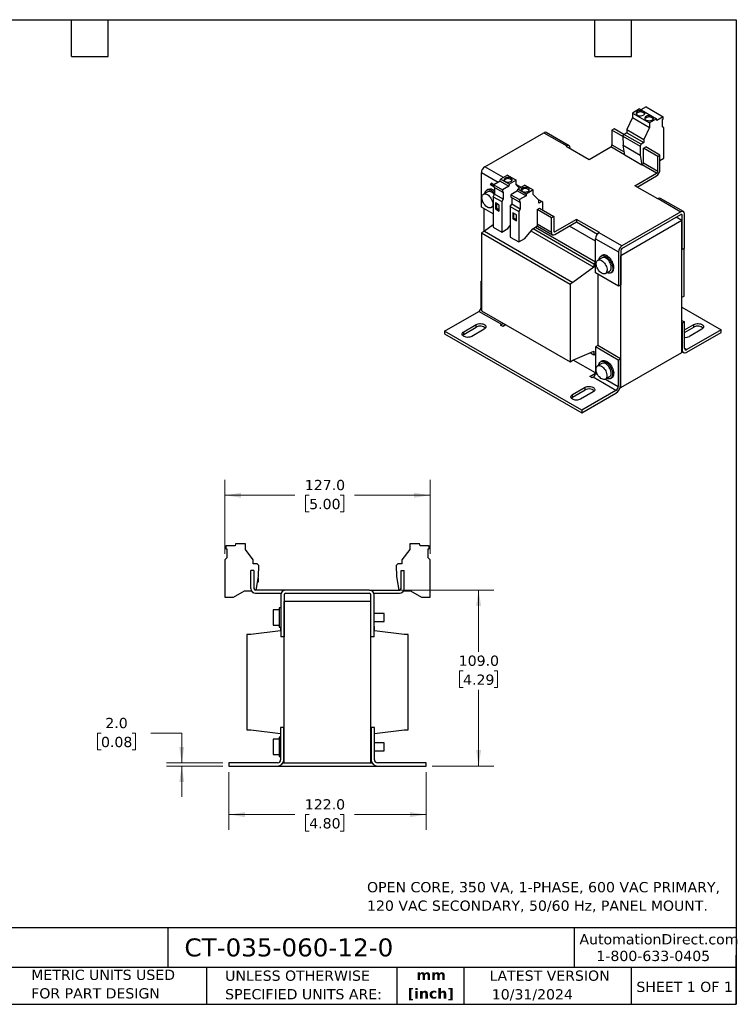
# Model space of a CAD drawing. Header units: millimetres. Extents: x 19 to 819, y 19 to 629.
# Tile 2 of 2: x 376 to 819, y 19 to 629. Entities that reach past the tile are written whole.
import ezdxf

# ---------------------------------------------------------------- set-up
doc = ezdxf.new("R2010")
doc.units = ezdxf.units.MM
doc.header["$LTSCALE"] = 3
doc.linetypes.add('SLD-Solid', pattern=[0])
doc.layers.add('TEXT', color=140, linetype='SLD-Solid', lineweight=25)
doc.styles.add('SLDTEXTSTYLE0', font='VERDANA.TTF')
doc.styles.add('SLDTEXTSTYLE1', font='VERDANAB.TTF')
doc.dimstyles.new('SLDDIMSTYLE0', dxfattribs={"dimtxt": 6.474023, "dimasz": 9.906, "dimexe": 0, "dimexo": 0.0625, "dimgap": 1.618506, "dimtad": 0, "dimtih": 1, "dimtoh": 1, "dimrnd": 1e-09, "dimzin": 4, "dimdsep": 46, "dimtxsty": 'SLDTEXTSTYLE0', "dimsah": 1, "dimcen": 0.09, "dimadec": 0, "dimazin": 1, "dimtfac": 1, "dimtofl": 0, "dimtmove": 0, "dimatfit": 3, "dimfxl": 0, "dimfrac": 2, "dimtolj": 1, "dimtzin": 12, "dimarcsym": 0})
doc.dimstyles.new('SLDDIMSTYLE2', dxfattribs={"dimtxt": 6.474023, "dimasz": 9.906, "dimexe": 0, "dimexo": 0.0625, "dimgap": 1.618506, "dimtad": 0, "dimtih": 1, "dimtoh": 1, "dimrnd": 1e-09, "dimzin": 4, "dimdsep": 46, "dimtxsty": 'SLDTEXTSTYLE0', "dimsah": 1, "dimcen": 0.09, "dimadec": 0, "dimazin": 1, "dimtfac": 1, "dimtmove": 0, "dimatfit": 0, "dimfxl": 0, "dimfrac": 2, "dimtolj": 1, "dimtzin": 12, "dimarcsym": 0})

# ---------------------------------------------------------------- blocks, each defined once
blk = doc.blocks.new('_D_2')
at = {"color": 7, "linetype": 'SLD-Solid', "lineweight": 0}
for p, q in [((505.18, 162.7), (505.18, 126.98)), ((627.18, 162.7), (627.18, 126.98)), ((505.18, 136.51), (546.05, 136.51)), ((554.83, 136.51), (552.65, 136.51)), ((552.65, 136.51), (552.65, 126.22)), ((574.07, 136.51), (576.24, 136.51)), ((576.24, 136.51), (576.24, 126.22)), ((627.18, 136.51), (582.84, 136.51)), ((552.65, 126.22), (554.83, 126.22)), ((576.24, 126.22), (574.07, 126.22))]:
    blk.add_line(p, q, dxfattribs=at)
at = {"color": 7, "linetype": 'SLD-Solid', "lineweight": 18}
for points in [[(505.18, 136.51), (515.08, 134.98), (515.08, 138.03)], [(627.18, 136.51), (617.27, 138.03), (617.27, 134.98)]]:
    blk.add_solid(points, dxfattribs=at)
at = {"color": 7, "linetype": 'SLD-Solid', "lineweight": 18, "char_height": 6.35, "attachment_point": 1, "style": 'SLDTEXTSTYLE0'}
for s, insert in [('122.0', (552.13, 146.02)), ('4.80', (554.83, 134.28))]:
    blk.add_mtext(s, dxfattribs=dict(at, insert=insert))
blk = doc.blocks.new('_D_3')
at = {"color": 7, "linetype": 'SLD-Solid', "lineweight": 0}
for p, q in [((426, 186.86), (423.83, 186.86)), ((423.83, 186.86), (423.83, 176.57)), ((445.24, 186.86), (447.41, 186.86)), ((447.41, 186.86), (447.41, 176.57)), ((456.91, 186.86), (475.96, 186.86)), ((475.96, 186.86), (475.96, 168.51)), ((423.83, 176.57), (426, 176.57)), ((447.41, 176.57), (445.24, 176.57)), ((501.37, 168.51), (466.44, 168.51)), ((501.37, 166.51), (466.44, 166.51)), ((475.96, 166.51), (475.96, 147.46))]:
    blk.add_line(p, q, dxfattribs=at)
at = {"color": 7, "linetype": 'SLD-Solid', "lineweight": 18}
for points in [[(475.96, 168.51), (477.49, 178.41), (474.44, 178.41)], [(475.96, 166.51), (474.44, 156.6), (477.49, 156.6)]]:
    blk.add_solid(points, dxfattribs=at)
at = {"color": 7, "linetype": 'SLD-Solid', "lineweight": 18, "char_height": 6.35, "attachment_point": 1, "style": 'SLDTEXTSTYLE0'}
for s, insert in [('2.0', (428.69, 196.38)), ('0.08', (426, 184.64))]:
    blk.add_mtext(s, dxfattribs=dict(at, insert=insert))
blk = doc.blocks.new('_D_4')
at = {"color": 7, "linetype": 'SLD-Solid', "lineweight": 0}
for p, q in [((595.84, 275.51), (669.2, 275.51)), ((659.68, 275.51), (659.68, 237.19)), ((650.06, 225.45), (647.89, 225.45)), ((647.89, 225.45), (647.89, 215.16)), ((669.3, 225.45), (671.47, 225.45)), ((671.47, 225.45), (671.47, 215.16)), ((647.89, 215.16), (650.06, 215.16)), ((659.68, 166.51), (659.68, 213.72)), ((671.47, 215.16), (669.3, 215.16)), ((630.99, 166.51), (669.2, 166.51))]:
    blk.add_line(p, q, dxfattribs=at)
at = {"color": 7, "linetype": 'SLD-Solid', "lineweight": 18}
for points in [[(659.68, 275.51), (658.15, 265.6), (661.2, 265.6)], [(659.68, 166.51), (661.2, 176.41), (658.15, 176.41)]]:
    blk.add_solid(points, dxfattribs=at)
at = {"color": 7, "linetype": 'SLD-Solid', "lineweight": 18, "char_height": 6.35, "attachment_point": 1, "style": 'SLDTEXTSTYLE0'}
for s, insert in [('109.0', (647.37, 234.97)), ('4.29', (650.06, 223.23))]:
    blk.add_mtext(s, dxfattribs=dict(at, insert=insert))
blk = doc.blocks.new('_D_5')
at = {"color": 7, "linetype": 'SLD-Solid', "lineweight": 0}
for p, q in [((502.68, 298), (502.68, 343.73)), ((629.68, 298), (629.68, 343.73)), ((502.68, 334.21), (546.05, 334.21)), ((554.83, 334.21), (552.65, 334.21)), ((552.65, 334.21), (552.65, 323.92)), ((574.07, 334.21), (576.24, 334.21)), ((576.24, 334.21), (576.24, 323.92)), ((629.68, 334.21), (582.84, 334.21)), ((552.65, 323.92), (554.83, 323.92)), ((576.24, 323.92), (574.07, 323.92))]:
    blk.add_line(p, q, dxfattribs=at)
at = {"color": 7, "linetype": 'SLD-Solid', "lineweight": 18}
for points in [[(502.68, 334.21), (512.58, 332.68), (512.58, 335.73)], [(629.68, 334.21), (619.77, 335.73), (619.77, 332.68)]]:
    blk.add_solid(points, dxfattribs=at)
at = {"color": 7, "linetype": 'SLD-Solid', "lineweight": 18, "char_height": 6.35, "attachment_point": 1, "style": 'SLDTEXTSTYLE0'}
for s, insert in [('127.0', (552.13, 343.72)), ('5.00', (554.83, 331.98))]:
    blk.add_mtext(s, dxfattribs=dict(at, insert=insert))

msp = doc.modelspace()

# ---------------------------------------------------------------- linework, layer by layer
for p, q in [((759.211, 573.391), (754.848, 570.872)), ((759.211, 573.391), (769.818, 567.268)), ((763.366, 574.728), (760.131, 572.86)), ((763.366, 574.728), (773.972, 568.605)), ((754.848, 568.014), (751.418, 560.683)), ((754.848, 570.872), (765.454, 564.749)), ((754.848, 570.872), (754.848, 568.014)), ((754.848, 568.014), (765.454, 561.891)), ((769.818, 567.268), (765.454, 564.749)), ((769.98, 566.3), (769.818, 567.268)), ((773.972, 568.605), (769.98, 566.3)), ((773.551, 566.848), (773.972, 567.091)), ((773.972, 567.091), (773.972, 568.605)), ((743.64, 561.134), (742.226, 560.318)), ((749.65, 557.665), (743.64, 561.134)), ((765.454, 561.891), (762.025, 554.56)), ((765.454, 564.749), (765.454, 561.891)), ((773.551, 562.226), (773.551, 566.848)), ((774.399, 561.736), (773.551, 562.226)), ((774.399, 542.874), (774.399, 561.736)), ((663.49, 537.559), (700.047, 558.663)), ((700.047, 558.663), (714.189, 550.499)), ((715.689, 550.648), (701.547, 558.812)), ((748.956, 556.433), (742.226, 560.318)), ((742.226, 560.318), (742.226, 551.173)), ((748.956, 556.461), (749.651, 557.665)), ((748.956, 556.461), (759.562, 550.338)), ((748.956, 556.461), (749.041, 550.891)), ((751.418, 558.686), (749.651, 557.665)), ((760.257, 551.542), (749.651, 557.665)), ((751.418, 560.683), (762.025, 554.56)), ((751.418, 560.683), (751.418, 558.686)), ((751.418, 558.686), (762.025, 552.563)), ((714.189, 550.499), (713.942, 550.356)), ((713.942, 550.356), (728.084, 542.192)), ((716.311, 548.989), (716.311, 549.274)), ((728.084, 542.192), (741.519, 549.948)), ((750.02, 545.04), (741.519, 549.948)), ((742.226, 551.173), (749.718, 546.848)), ((749.041, 550.891), (759.647, 544.768)), ((750.08, 544.685), (749.041, 550.891)), ((760.257, 551.542), (759.562, 550.338)), ((759.562, 550.338), (759.647, 544.768)), ((762.025, 552.563), (760.257, 551.542)), ((761.671, 549.092), (763.086, 549.909)), ((761.671, 539.947), (761.671, 549.092)), ((770.51, 543.99), (761.671, 549.092)), ((762.025, 554.56), (762.025, 552.563)), ((771.925, 544.806), (763.086, 549.909)), ((760.686, 538.562), (750.08, 544.685)), ((759.647, 544.768), (760.686, 538.562)), ((770.51, 543.99), (771.925, 544.806)), ((770.51, 534.845), (770.51, 543.99)), ((771.925, 535.661), (771.925, 544.806)), ((771.925, 541.446), (774.399, 542.874)), ((675.012, 530.907), (663.49, 537.559)), ((760.686, 538.562), (760.964, 538.722)), ((769.803, 533.62), (760.964, 538.722)), ((761.671, 539.947), (770.51, 534.845)), ((661.368, 512.655), (661.368, 533.885)), ((671.689, 527.927), (661.368, 533.885)), ((677.632, 532.419), (673.268, 529.901)), ((677.632, 532.419), (682.935, 529.358)), ((756.368, 525.864), (769.803, 533.62)), ((757.783, 525.047), (769.803, 531.987)), ((667.07, 526.652), (667.47, 527.345)), ((667.07, 526.652), (669.114, 525.472)), ((669.114, 525.472), (667.07, 526.652)), ((669.114, 526.396), (667.47, 527.345)), ((673.106, 528.745), (669.114, 526.441)), ((669.114, 526.441), (669.114, 524.927)), ((669.114, 526.441), (674.417, 523.379)), ((674.417, 521.865), (669.114, 524.927)), ((669.535, 524.683), (669.535, 520.549)), ((673.106, 528.745), (673.268, 529.901)), ((673.106, 528.745), (678.41, 525.684)), ((678.572, 526.839), (673.268, 529.901)), ((678.41, 525.684), (674.417, 523.379)), ((678.572, 526.839), (678.41, 525.684)), ((682.935, 529.358), (678.572, 526.839)), ((682.935, 526.5), (682.935, 529.358)), ((685.866, 524.927), (682.935, 526.619)), ((685.027, 524.443), (682.935, 526.5)), ((688.238, 526.296), (683.875, 523.777)), ((688.238, 526.296), (693.542, 523.235)), ((770.51, 517.7), (756.368, 525.864)), ((665.358, 522.077), (662.741, 520.566)), ((665.44, 523.567), (664.733, 523.159)), ((668.687, 519.079), (669.535, 520.549)), ((668.687, 519.079), (673.99, 516.017)), ((668.687, 519.079), (668.687, 500.217)), ((674.839, 517.487), (669.535, 520.549)), ((674.417, 523.379), (674.417, 521.865)), ((674.417, 521.865), (674.839, 522.108)), ((674.839, 522.108), (674.839, 517.487)), ((683.713, 522.622), (679.72, 520.318)), ((679.72, 520.318), (685.024, 517.256)), ((679.72, 520.318), (679.72, 518.803)), ((685.024, 515.742), (679.72, 518.803)), ((680.142, 518.56), (680.142, 514.426)), ((683.713, 522.622), (683.875, 523.777)), ((683.713, 522.622), (689.016, 519.561)), ((689.178, 520.716), (683.875, 523.777)), ((689.016, 519.561), (685.024, 517.256)), ((689.178, 520.716), (689.016, 519.561)), ((693.542, 523.235), (689.178, 520.716)), ((693.542, 520.377), (693.542, 523.235)), ((696.971, 517.005), (693.542, 520.377)), ((668.687, 508.43), (661.368, 512.655)), ((667.491, 512.339), (668.687, 513.029)), ((672.505, 513.865), (670.172, 515.212)), ((670.172, 515.212), (670.172, 511.537)), ((670.879, 511.946), (670.879, 514.804)), ((672.505, 510.19), (672.505, 513.865)), ((674.839, 517.487), (673.99, 516.017)), ((673.99, 516.017), (673.99, 497.155)), ((679.294, 512.956), (680.142, 514.426)), ((679.294, 512.956), (684.597, 509.894)), ((679.294, 512.956), (679.294, 494.094)), ((685.445, 511.364), (680.142, 514.426)), ((685.024, 517.256), (685.024, 515.742)), ((685.024, 515.742), (685.445, 515.985)), ((685.445, 515.985), (685.445, 511.364)), ((696.863, 517.112), (698.739, 516.028)), ((696.971, 515.008), (696.971, 517.005)), ((698.739, 516.028), (696.971, 515.008)), ((699.434, 515.627), (698.739, 516.028)), ((699.361, 510.77), (699.434, 515.627)), ((770.758, 517.843), (770.51, 517.7)), ((770.758, 517.843), (784.9, 509.679)), ((786.4, 509.827), (772.258, 517.991)), ((662.853, 511.797), (662.853, 497.387)), ((670.172, 511.537), (670.879, 511.946)), ((670.172, 511.537), (672.505, 510.19)), ((670.879, 511.946), (672.505, 511.007)), ((683.112, 507.742), (680.778, 509.089)), ((680.778, 509.089), (680.778, 505.414)), ((681.486, 505.823), (681.486, 508.681)), ((683.112, 504.067), (683.112, 507.742)), ((685.445, 511.364), (684.597, 509.894)), ((684.597, 509.894), (684.597, 491.032)), ((695.911, 511.129), (697.325, 511.946)), ((695.911, 511.129), (695.911, 501.984)), ((704.749, 506.027), (695.911, 511.129)), ((697.325, 511.946), (706.164, 506.843)), ((706.164, 506.843), (704.749, 506.027)), ((704.749, 496.882), (704.749, 506.027)), ((706.164, 506.843), (706.164, 497.698)), ((784.9, 509.679), (748.342, 488.575)), ((748.342, 486.941), (784.9, 508.046)), ((785.536, 504.33), (782, 506.372)), ((785.607, 507.637), (784.9, 508.046)), ((785.607, 486.407), (785.607, 507.637)), ((787.021, 487.224), (787.021, 508.454)), ((668.687, 501.54), (663.278, 497.632)), ((668.687, 500.217), (673.99, 497.155)), ((677.738, 499.319), (679.294, 501.254)), ((680.778, 505.414), (681.486, 505.823)), ((680.778, 505.414), (683.112, 504.067)), ((681.486, 505.823), (683.112, 504.884)), ((693.138, 499.159), (696.195, 500.923)), ((694.917, 500.186), (732.079, 478.733)), ((704.749, 496.882), (695.911, 501.984)), ((696.092, 500.864), (705.371, 495.508)), ((720.306, 505.046), (706.871, 497.29)), ((706.871, 495.657), (720.306, 503.412)), ((732.079, 491.513), (715.886, 500.861)), ((734.448, 496.881), (720.306, 505.046)), ((720.306, 505.046), (720.306, 503.412)), ((720.306, 503.412), (733.255, 495.937)), ((785.536, 504.33), (747.706, 482.491)), ((785.536, 422.675), (785.536, 504.33)), ((663.278, 497.632), (661.51, 496.612)), ((661.51, 496.612), (661.51, 448.436)), ((661.51, 496.612), (716.311, 464.976)), ((663.278, 497.632), (718.078, 465.996)), ((673.99, 497.155), (677.738, 499.319)), ((679.294, 494.094), (684.597, 491.032)), ((688.344, 493.196), (693.138, 499.159)), ((692.069, 497.829), (731.018, 475.345)), ((693.362, 499.288), (731.018, 477.549)), ((706.164, 497.698), (706.871, 497.29)), ((734.2, 496.739), (734.448, 496.881)), ((748.342, 488.575), (734.2, 496.739)), ((684.597, 491.032), (688.344, 493.196)), ((732.079, 493.064), (746.221, 484.9)), ((732.079, 471.834), (732.079, 493.064)), ((736.15, 482.747), (735.443, 482.339)), ((746.221, 484.9), (746.221, 463.67)), ((747.635, 485.717), (747.635, 464.487)), ((747.706, 482.491), (747.635, 482.532)), ((747.706, 400.836), (747.706, 482.491)), ((785.536, 486.448), (785.607, 486.407)), ((787.021, 487.224), (785.607, 486.407)), ((786.88, 457.539), (786.88, 487.142)), ((732.079, 478.162), (731.018, 477.549)), ((731.018, 477.549), (731.018, 475.345)), ((736.068, 481.256), (733.452, 479.746)), ((731.018, 475.345), (718.078, 465.996)), ((746.221, 463.67), (732.079, 471.834)), ((733.564, 470.977), (733.564, 426.76)), ((738.202, 471.518), (740.818, 473.029)), ((741.443, 471.946), (742.15, 472.354)), ((661.262, 466.866), (661.51, 467.009)), ((661.51, 466.724), (661.262, 466.866)), ((661.262, 450.536), (661.262, 466.866)), ((718.078, 465.996), (716.311, 464.976)), ((716.311, 464.976), (716.311, 416.8)), ((747.635, 464.487), (746.221, 463.67)), ((785.536, 456.763), (786.88, 457.539)), ((638.635, 435.84), (659.848, 448.086)), ((673.99, 439.922), (659.848, 448.086)), ((661.262, 450.536), (661.51, 450.393)), ((661.51, 448.436), (716.311, 416.8)), ((785.536, 450.637), (809.755, 436.656)), ((650.479, 435.432), (658.257, 439.922)), ((658.257, 438.289), (658.257, 439.922)), ((673.283, 439.514), (673.99, 439.922)), ((674.697, 438.697), (673.283, 439.514)), ((676.538, 439.76), (674.697, 438.697)), ((785.536, 442.476), (787.127, 441.558)), ((785.536, 440.843), (785.713, 440.741)), ((787.127, 441.558), (785.713, 440.741)), ((785.713, 440.741), (785.713, 424.411)), ((787.127, 425.227), (787.127, 441.558)), ((787.127, 436.554), (792.961, 439.922)), ((792.961, 438.289), (792.961, 439.922)), ((723.488, 386.855), (638.635, 435.84)), ((638.635, 435.84), (638.635, 434.207)), ((638.635, 434.207), (723.488, 385.222)), ((650.479, 433.799), (658.257, 438.289)), ((650.479, 433.799), (650.479, 435.432)), ((663.207, 437.065), (655.429, 432.574)), ((787.127, 434.921), (792.961, 438.289)), ((809.755, 436.656), (788.542, 424.41)), ((788.542, 422.777), (809.755, 435.023)), ((797.911, 437.065), (790.133, 432.574)), ((809.755, 435.023), (809.755, 436.656)), ((733.387, 426.862), (731.973, 426.046)), ((747.529, 418.698), (733.387, 426.862)), ((718.078, 417.82), (731.018, 423.413)), ((728.834, 422.469), (731.018, 421.208)), ((731.018, 423.413), (731.018, 421.208)), ((731.018, 421.208), (731.973, 421.759)), ((746.115, 417.882), (731.973, 426.046)), ((731.973, 426.046), (731.973, 409.715)), ((747.706, 400.836), (785.536, 422.675)), ((785.713, 424.411), (785.536, 424.513)), ((785.536, 423.16), (786.542, 422.579)), ((787.127, 425.227), (788.542, 424.41)), ((716.311, 416.8), (718.078, 417.82)), ((731.973, 409.919), (718.197, 417.872)), ((735.962, 415.871), (733.346, 414.361)), ((736.044, 417.362), (735.337, 416.954)), ((747.529, 418.698), (746.115, 417.882)), ((746.115, 417.882), (746.115, 401.551)), ((747.529, 402.367), (747.529, 418.698)), ((728.437, 407.674), (731.973, 409.715)), ((731.973, 409.715), (733.305, 408.946)), ((729.852, 406.857), (728.437, 407.674)), ((730.559, 407.266), (729.852, 406.857)), ((744.701, 399.102), (730.559, 407.266)), ((738.095, 406.133), (740.712, 407.644)), ((738.137, 406.157), (746.115, 401.551)), ((741.337, 406.561), (742.044, 406.969)), ((717.831, 396.55), (725.609, 401.041)), ((717.831, 394.917), (725.609, 399.407)), ((717.831, 394.917), (717.831, 396.55)), ((730.559, 398.183), (722.781, 393.693)), ((744.701, 399.102), (723.488, 386.855)), ((723.488, 385.222), (744.701, 397.469)), ((725.609, 399.407), (725.609, 401.041)), ((747.331, 401.053), (747.706, 400.836)), ((723.488, 386.855), (723.488, 385.222)), ((503.282, 302.908), (503.282, 301.054)), ((508.928, 302.908), (503.282, 302.908)), ((503.282, 301.054), (503.878, 301.054)), ((503.878, 301.054), (503.878, 295.394)), ((509.158, 304.208), (508.928, 302.908)), ((515.328, 304.208), (509.158, 304.208)), ((515.328, 300.708), (515.328, 304.208)), ((520.178, 294.154), (515.328, 300.708)), ((617.028, 300.708), (612.178, 294.154)), ((617.028, 304.208), (617.028, 300.708)), ((623.199, 304.208), (617.028, 304.208)), ((623.428, 302.908), (623.199, 304.208)), ((629.075, 302.908), (623.428, 302.908)), ((628.478, 301.054), (629.075, 301.054)), ((628.478, 295.394), (628.478, 301.054)), ((629.075, 301.054), (629.075, 302.908)), ((503.878, 295.394), (502.678, 294.194)), ((502.678, 294.194), (502.678, 271.094)), ((520.178, 291.708), (520.178, 294.154)), ((612.178, 294.154), (612.178, 291.708)), ((629.678, 294.194), (628.478, 295.394)), ((629.678, 271.094), (629.678, 294.194)), ((518.678, 276.508), (518.678, 287.708)), ((520.678, 287.708), (518.678, 287.708)), ((522.678, 291.708), (520.178, 291.708)), ((520.678, 287.708), (520.678, 276.508)), ((523.661, 290.725), (522.678, 291.708)), ((523.541, 283.843), (523.661, 290.725)), ((609.678, 291.708), (608.696, 290.725)), ((608.696, 290.725), (608.816, 283.843)), ((612.178, 291.708), (609.678, 291.708)), ((611.678, 276.508), (611.678, 287.708)), ((611.678, 287.708), (613.678, 287.708)), ((613.678, 276.508), (613.678, 287.708)), ((522.072, 275.508), (523.541, 283.843)), ((522.988, 280.708), (523.378, 280.708)), ((523.378, 280.708), (523.378, 282.92)), ((608.816, 283.843), (610.285, 275.508)), ((507.978, 271.094), (514.758, 275.008)), ((514.758, 275.008), (519.08, 275.008)), ((540.328, 275.508), (521.678, 275.508)), ((592.028, 275.508), (540.328, 275.508)), ((592.028, 275.508), (610.678, 275.508)), ((613.277, 275.008), (617.6, 275.008)), ((617.6, 275.008), (624.378, 271.094)), ((502.678, 271.094), (507.978, 271.094)), ((521.678, 273.508), (537.5, 273.508)), ((537.328, 272.508), (537.328, 246.508)), ((539.328, 272.508), (539.328, 246.508)), ((539.428, 168.507), (539.428, 268.508)), ((592.928, 268.508), (539.428, 268.508)), ((540.328, 273.508), (592.028, 273.508)), ((592.928, 168.507), (592.928, 268.508)), ((593.028, 246.508), (593.028, 272.508)), ((594.857, 273.508), (610.678, 273.508)), ((595.028, 246.508), (595.028, 272.508)), ((624.378, 271.094), (629.678, 271.094)), ((536.328, 263.258), (532.628, 263.258)), ((532.628, 263.258), (532.628, 253.758)), ((537.328, 264.508), (536.328, 264.508)), ((536.328, 264.508), (536.328, 252.508)), ((539.428, 261.508), (539.328, 261.508)), ((593.028, 261.008), (592.928, 261.008)), ((601.328, 261.008), (595.028, 261.008)), ((601.328, 256.008), (601.328, 261.008)), ((537.078, 250.307), (518.778, 248.007)), ((532.628, 253.758), (536.328, 253.758)), ((536.328, 252.508), (537.328, 252.508)), ((537.078, 252.508), (537.078, 250.307)), ((539.328, 255.508), (539.428, 255.508)), ((592.928, 256.008), (593.028, 256.008)), ((595.028, 256.008), (601.328, 256.008)), ((595.278, 253.007), (595.028, 253.007)), ((595.278, 250.307), (595.278, 253.007)), ((613.578, 248.007), (595.278, 250.307)), ((516.278, 248.007), (516.278, 189.007)), ((518.778, 248.007), (516.278, 248.007)), ((539.328, 246.508), (537.328, 246.508)), ((539.428, 248.007), (539.328, 248.007)), ((593.028, 248.007), (592.928, 248.007)), ((595.028, 246.508), (593.028, 246.508)), ((616.078, 248.007), (613.578, 248.007)), ((616.078, 189.007), (616.078, 248.007)), ((516.278, 189.007), (518.778, 189.007)), ((518.778, 189.007), (537.078, 186.707)), ((537.178, 190.507), (537.178, 170.507)), ((539.178, 190.507), (537.178, 190.507)), ((539.178, 170.507), (539.178, 190.507)), ((539.278, 189.007), (539.428, 189.007)), ((539.278, 184.007), (539.278, 189.007)), ((592.928, 189.007), (593.078, 189.007)), ((593.078, 189.007), (593.078, 184.007)), ((593.178, 190.507), (593.178, 170.507)), ((595.178, 190.507), (593.178, 190.507)), ((595.178, 170.507), (595.178, 190.507)), ((595.278, 186.707), (613.578, 189.007)), ((613.578, 189.007), (616.078, 189.007)), ((536.178, 183.257), (532.478, 183.257)), ((532.478, 183.257), (532.478, 173.757)), ((537.178, 184.507), (536.178, 184.507)), ((536.178, 184.507), (536.178, 172.507)), ((537.078, 186.707), (537.078, 184.507)), ((539.178, 184.007), (539.278, 184.007)), ((593.078, 184.007), (593.178, 184.007)), ((595.178, 184.007), (595.278, 184.007)), ((595.278, 184.007), (595.278, 186.707)), ((539.428, 181.507), (539.178, 181.507)), ((593.178, 181.007), (592.928, 181.007)), ((601.178, 181.007), (595.178, 181.007)), ((601.178, 176.007), (601.178, 181.007)), ((532.478, 173.757), (536.178, 173.757)), ((536.178, 172.507), (537.178, 172.507)), ((539.178, 175.507), (539.428, 175.507)), ((592.928, 176.007), (593.178, 176.007)), ((595.178, 176.007), (601.178, 176.007)), ((505.178, 168.507), (505.178, 166.507)), ((535.178, 168.507), (505.178, 168.507)), ((505.178, 166.507), (535.178, 166.507)), ((535.178, 166.507), (597.178, 166.507)), ((538.643, 168.507), (539.428, 168.507)), ((539.428, 168.507), (592.928, 168.507)), ((592.928, 168.507), (593.714, 168.507)), ((627.178, 168.507), (597.178, 168.507)), ((597.178, 166.507), (627.178, 166.507)), ((627.178, 166.507), (627.178, 168.507))]:
    msp.add_line(p, q)
at = {"flags": 128}
for points in [[(757.959, 569.607), (758.472, 569.375), (759.065, 569.221), (759.705, 569.153), (760.355, 569.176), (760.976, 569.288), (761.533, 569.482), (761.994, 569.748), (762.33, 570.069), (762.524, 570.428), (762.563, 570.803), (762.446, 571.173), (762.179, 571.515), (761.778, 571.811), (761.265, 572.043), (760.672, 572.197), (760.031, 572.265), (759.382, 572.242), (758.76, 572.13), (758.203, 571.936), (757.743, 571.67), (757.406, 571.349), (757.213, 570.99), (757.173, 570.615), (757.291, 570.245), (757.558, 569.903), (757.959, 569.607)], [(763.262, 566.545), (763.775, 566.314), (764.368, 566.159), (765.009, 566.092), (765.658, 566.114), (766.28, 566.226), (766.837, 566.42), (767.297, 566.686), (767.634, 567.008), (767.827, 567.366), (767.867, 567.742), (767.749, 568.111), (767.482, 568.454), (767.081, 568.75), (766.568, 568.981), (765.975, 569.136), (765.335, 569.203), (764.685, 569.181), (764.064, 569.069), (763.506, 568.874), (763.046, 568.609), (762.71, 568.287), (762.516, 567.928), (762.477, 567.553), (762.594, 567.184), (762.861, 566.841), (763.262, 566.545)], [(676.147, 528.501), (676.642, 528.279), (677.217, 528.135), (677.836, 528.079), (678.46, 528.113), (679.05, 528.235), (679.568, 528.439), (679.982, 528.71), (680.267, 529.032), (680.404, 529.385), (680.384, 529.747), (680.209, 530.094), (679.89, 530.406), (679.447, 530.662), (678.908, 530.846), (678.306, 530.947), (677.679, 530.958), (677.068, 530.879), (676.509, 530.715), (676.039, 530.476), (675.687, 530.176), (675.475, 529.836), (675.416, 529.476), (675.514, 529.119), (675.763, 528.787), (676.147, 528.501)], [(686.753, 522.378), (687.249, 522.156), (687.824, 522.012), (688.443, 521.956), (689.067, 521.99), (689.656, 522.112), (690.175, 522.316), (690.589, 522.587), (690.873, 522.909), (691.01, 523.262), (690.99, 523.624), (690.816, 523.971), (690.497, 524.283), (690.054, 524.539), (689.514, 524.723), (688.912, 524.824), (688.286, 524.835), (687.674, 524.756), (687.116, 524.592), (686.646, 524.353), (686.294, 524.053), (686.081, 523.713), (686.022, 523.353), (686.121, 522.995), (686.369, 522.663), (686.753, 522.378)], [(665.116, 520.331), (665.716, 519.923), (666.296, 519.403), (666.839, 518.788), (667.326, 518.098), (667.742, 517.355), (668.074, 516.583), (668.31, 515.807), (668.444, 515.052), (668.471, 514.342), (668.391, 513.699), (668.204, 513.145), (667.919, 512.698), (667.544, 512.371), (667.09, 512.175), (666.573, 512.117), (666.01, 512.198), (665.417, 512.416), (664.815, 512.763), (664.222, 513.23), (663.659, 513.799), (663.142, 514.454), (662.688, 515.174), (662.313, 515.934), (662.028, 516.711), (661.841, 517.48), (661.761, 518.216), (661.788, 518.895), (661.922, 519.495), (662.158, 519.998), (662.49, 520.387), (662.906, 520.649), (663.393, 520.777), (663.936, 520.765), (664.516, 520.615), (665.116, 520.331)], [(663.525, 521.019), (663.575, 521.343), (663.765, 521.99), (664.058, 522.534), (664.446, 522.959), (664.919, 523.254), (665.465, 523.413), (666.069, 523.43), (666.717, 523.306), (667.391, 523.043), (668.074, 522.649), (668.748, 522.134), (669.395, 521.51), (669.535, 521.357)], [(668.687, 512.638), (668.413, 512.734), (668.274, 512.791)], [(734.235, 480.198), (734.286, 480.522), (734.476, 481.17), (734.769, 481.713), (735.157, 482.138), (735.63, 482.434), (736.175, 482.592), (736.78, 482.61), (737.428, 482.486), (738.102, 482.223), (738.784, 481.829), (739.458, 481.313), (740.106, 480.69), (740.711, 479.974), (741.256, 479.186), (741.729, 478.344), (742.117, 477.471), (742.41, 476.59), (742.6, 475.723), (742.682, 474.893), (742.655, 474.121), (742.518, 473.427), (742.276, 472.83), (741.935, 472.344), (741.503, 471.982), (740.992, 471.755), (740.415, 471.666), (739.787, 471.72), (739.124, 471.914), (738.985, 471.971)], [(742.15, 472.354), (742.21, 472.391), (742.642, 472.752), (742.983, 473.238), (743.225, 473.835), (743.362, 474.529), (743.389, 475.301), (743.307, 476.131), (743.117, 476.998), (742.824, 477.879), (742.436, 478.752), (741.963, 479.594), (741.418, 480.383), (740.813, 481.098), (740.165, 481.722), (739.491, 482.237), (738.809, 482.631), (738.135, 482.894), (737.487, 483.018), (736.883, 483.001), (736.337, 482.842), (736.15, 482.747)], [(735.827, 479.511), (736.426, 479.102), (737.007, 478.582), (737.549, 477.967), (738.037, 477.277), (738.453, 476.535), (738.784, 475.763), (739.021, 474.987), (739.155, 474.231), (739.182, 473.521), (739.101, 472.879), (738.915, 472.325), (738.63, 471.877), (738.254, 471.55), (737.801, 471.355), (737.284, 471.296), (736.72, 471.378), (736.128, 471.595), (735.526, 471.943), (734.933, 472.409), (734.369, 472.979), (733.852, 473.634), (733.399, 474.353), (733.024, 475.114), (732.738, 475.891), (732.552, 476.659), (732.471, 477.395), (732.498, 478.074), (732.632, 478.675), (732.869, 479.178), (733.201, 479.566), (733.617, 479.829), (734.104, 479.956), (734.647, 479.945), (735.227, 479.795), (735.827, 479.511)], [(740.818, 473.029), (740.871, 473.061), (741.246, 473.388), (741.531, 473.835), (741.718, 474.389), (741.798, 475.032), (741.771, 475.742), (741.637, 476.497), (741.401, 477.273), (741.069, 478.045), (740.653, 478.788), (740.166, 479.478), (739.623, 480.093), (739.043, 480.613), (738.443, 481.021)], [(658.257, 439.922), (658.826, 440.188), (659.478, 440.38), (660.184, 440.489), (660.915, 440.511), (661.638, 440.445), (662.321, 440.294), (662.935, 440.064), (663.452, 439.765), (663.85, 439.411), (664.113, 439.016), (664.227, 438.599), (664.189, 438.177), (663.999, 437.769), (663.667, 437.393), (663.207, 437.065)], [(792.961, 439.922), (793.53, 440.188), (794.182, 440.38), (794.888, 440.489), (795.619, 440.511), (796.342, 440.445), (797.025, 440.294), (797.638, 440.064), (798.156, 439.765), (798.554, 439.411), (798.817, 439.016), (798.931, 438.599), (798.893, 438.177), (798.703, 437.769), (798.371, 437.393), (797.911, 437.065)], [(655.429, 432.574), (654.86, 432.308), (654.208, 432.117), (653.501, 432.007), (652.771, 431.985), (652.048, 432.051), (651.365, 432.203), (650.751, 432.433), (650.234, 432.731), (649.835, 433.086), (649.573, 433.48), (649.459, 433.897), (649.497, 434.319), (649.686, 434.727), (650.018, 435.103), (650.479, 435.432)], [(649.752, 433.186), (650.018, 433.47), (650.479, 433.799)], [(735.721, 414.125), (736.32, 413.717), (736.901, 413.197), (737.443, 412.582), (737.93, 411.892), (738.347, 411.149), (738.678, 410.377), (738.915, 409.601), (739.049, 408.846), (739.076, 408.136), (738.995, 407.493), (738.809, 406.94), (738.524, 406.492), (738.148, 406.165), (737.695, 405.969), (737.178, 405.911), (736.614, 405.992), (736.022, 406.21), (735.42, 406.558), (734.827, 407.024), (734.263, 407.594), (733.746, 408.249), (733.293, 408.968), (732.918, 409.728), (732.632, 410.505), (732.446, 411.274), (732.365, 412.01), (732.392, 412.689), (732.526, 413.29), (732.763, 413.792), (733.095, 414.181), (733.511, 414.443), (733.998, 414.571), (734.54, 414.559), (735.121, 414.409), (735.721, 414.125)], [(734.129, 414.813), (734.18, 415.137), (734.37, 415.785), (734.663, 416.328), (735.051, 416.753), (735.524, 417.049), (736.069, 417.207), (736.674, 417.224), (737.322, 417.1), (737.996, 416.838), (738.678, 416.444), (739.352, 415.928), (740, 415.304), (740.604, 414.589), (741.15, 413.8), (741.623, 412.959), (742.011, 412.086), (742.304, 411.204), (742.494, 410.337), (742.576, 409.507), (742.549, 408.735), (742.412, 408.042), (742.17, 407.444), (741.829, 406.958), (741.397, 406.597), (740.886, 406.369), (740.309, 406.281), (739.68, 406.335), (739.017, 406.529), (738.879, 406.585)], [(736.044, 417.362), (736.231, 417.457), (736.776, 417.615), (737.381, 417.633), (738.029, 417.508), (738.703, 417.246), (739.385, 416.852), (740.059, 416.336), (740.707, 415.713), (741.312, 414.997), (741.857, 414.208), (742.33, 413.367), (742.718, 412.494), (743.011, 411.613), (743.201, 410.746), (743.283, 409.915), (743.256, 409.144), (743.119, 408.45), (742.877, 407.852), (742.536, 407.367), (742.104, 407.005), (742.044, 406.969)], [(740.712, 407.644), (740.765, 407.675), (741.14, 408.002), (741.425, 408.45), (741.611, 409.004), (741.692, 409.646), (741.665, 410.356), (741.531, 411.112), (741.295, 411.888), (740.963, 412.66), (740.547, 413.402), (740.06, 414.092), (739.517, 414.707), (738.937, 415.227), (738.337, 415.636)], [(722.781, 393.693), (722.212, 393.427), (721.56, 393.235), (720.853, 393.126), (720.123, 393.104), (719.4, 393.17), (718.717, 393.321), (718.103, 393.551), (717.586, 393.85), (717.187, 394.204), (716.925, 394.599), (716.811, 395.016), (716.849, 395.438), (717.038, 395.846), (717.37, 396.222), (717.831, 396.55)], [(725.609, 401.041), (726.178, 401.306), (726.83, 401.498), (727.536, 401.607), (728.267, 401.63), (728.99, 401.564), (729.673, 401.412), (730.287, 401.182), (730.804, 400.883), (731.202, 400.529), (731.465, 400.135), (731.579, 399.718), (731.541, 399.296), (731.351, 398.888), (731.019, 398.511), (730.559, 398.183)], [(717.104, 394.305), (717.37, 394.589), (717.831, 394.917)]]:
    msp.add_lwpolyline(points, dxfattribs=at)
for centre, radius, start, end in [((759.868, 568.189), 3.354, 39.026518, 140.973482), ((765.172, 565.127), 3.354, 39.026518, 140.973482), ((700.926, 557.437), 1.509, 65.692881, 125.617577), ((715.017, 549.484), 1.31, 350.785963, 129.203285), ((740.691, 551.243), 1.537, 302.605478, 357.394522), ((665.974, 533.675), 4.61, 122.605478, 177.394522), ((760.136, 540.017), 1.537, 302.605478, 357.394522), ((767.319, 535.871), 4.61, 302.605478, 357.394522), ((768.975, 534.914), 1.537, 302.605478, 357.394522), ((677.915, 527.119), 3.119, 39.749417, 140.250583), ((666.35, 519.986), 2.314, 53.300804, 115.388738), ((666.686, 520.024), 3.756, 40.659672, 109.376704), ((664.39, 516.378), 6.405, 37.68646, 58.543862), ((688.521, 520.996), 3.119, 39.749417, 140.250583), ((771.637, 516.616), 1.509, 65.692881, 125.617577), ((785.728, 508.663), 1.31, 350.785963, 129.203285), ((785.176, 507.707), 0.437, 350.785963, 129.203285), ((697.75, 501.909), 1.841, 177.648792, 212.347157), ((706.043, 496.672), 1.31, 170.785963, 309.203285), ((706.595, 497.628), 0.437, 170.785963, 309.203285), ((736.685, 492.855), 4.61, 122.605478, 177.394522), ((750.827, 484.691), 4.61, 122.605478, 177.394522), ((749.171, 485.647), 1.537, 122.605478, 177.394522), ((737.06, 479.166), 2.314, 53.300804, 115.388738), ((658.192, 450.675), 3.074, 302.605478, 357.394522), ((660.684, 434.173), 4.778, 47.157524, 120.531746), ((672.518, 442.301), 2.798, 301.747979, 326.089838), ((670.561, 443.461), 6.23, 310.716437, 328.005781), ((795.388, 434.173), 4.778, 47.157524, 120.531746), ((787.681, 437.306), 5.329, 264.034786, 297.3882), ((787.437, 424.131), 1.747, 170.785963, 309.203285), ((787.989, 425.087), 0.873, 170.785963, 309.203285), ((736.954, 413.781), 2.314, 53.300804, 115.388738), ((728.903, 409.855), 3.074, 302.605478, 357.394522), ((741.388, 402.647), 6.147, 302.605478, 357.394522), ((728.036, 395.292), 4.778, 47.157524, 120.531746), ((743.045, 401.691), 3.074, 302.605478, 357.394522), ((521.678, 276.508), 3, 180, 270), ((521.678, 276.508), 1, 180, 270), ((540.328, 272.508), 3, 90, 180), ((592.028, 272.508), 3, 0, 90), ((610.678, 276.508), 1, 270, 0), ((610.678, 276.508), 3, 270, 0), ((540.328, 272.508), 1, 90, 180), ((592.028, 272.508), 1, 0, 90), ((535.178, 170.507), 2, 270, 0), ((535.178, 170.507), 4, 270, 0), ((597.178, 170.507), 4, 180, 270), ((597.178, 170.507), 2, 180, 270)]:
    msp.add_arc(centre, radius, start, end)
at = {"layer": 'TEXT'}
for p, q in [((19.05, 628.65), (819.15, 628.65)), ((407.67, 605.79), (407.67, 628.65)), ((430.53, 605.79), (430.53, 628.65)), ((731.52, 605.79), (731.52, 628.65)), ((754.38, 605.79), (754.38, 628.65)), ((819.15, 628.65), (819.15, 19.05)), ((407.67, 605.79), (430.53, 605.79)), ((731.52, 605.79), (754.38, 605.79)), ((819.15, 66.378), (19.05, 66.378)), ((467.277, 66.378), (467.277, 41.91)), ((718.726, 66.378), (718.726, 41.91)), ((819.15, 19.05), (819.15, 49.53)), ((819.15, 41.91), (19.05, 41.91)), ((491.341, 41.91), (491.341, 19.05)), ((609.073, 41.91), (609.073, 19.05)), ((650.436, 41.91), (650.436, 19.05)), ((754.046, 41.91), (754.046, 19.05)), ((19.05, 19.05), (819.15, 19.05))]:
    msp.add_line(p, q, dxfattribs=at)

# ---------------------------------------------------------------- texts
at = {"color": 7, "linetype": 'Continuous', "lineweight": 0, "char_height": 6.35, "attachment_point": 1, "style": 'SLDTEXTSTYLE0'}
for s, insert in [('OPEN CORE, 350 VA, 1-PHASE, 600 VAC PRIMARY, ', (590.627, 94.761)), ('120 VAC SECONDARY, 50/60 Hz, PANEL MOUNT.', (590.627, 83.294))]:
    msp.add_mtext(s, dxfattribs=dict(at, insert=insert))
at = {"color": 179, "linetype": 'SLD-Solid', "lineweight": 18, "char_height": 6.35, "attachment_point": 1, "style": 'SLDTEXTSTYLE0'}
for s, insert in [('AutomationDirect.com', (722.085, 62.509)), ('1-800-633-0405', (732.575, 52.191))]:
    msp.add_mtext(s, dxfattribs=dict(at, insert=insert))
at = {"layer": 'TEXT'}
for s, insert, char_height, attachment_point, style in [('CT-035-060-12-0', (477.623, 59.834), 11.1125, 1, 'SLDTEXTSTYLE0'), ('METRIC UNITS USED ', (382.813, 40.488), 6.35, 1, 'SLDTEXTSTYLE0'), ('UNLESS OTHERWISE ', (502.824, 39.964), 6.35, 1, 'SLDTEXTSTYLE0'), ('mm', (630.297, 40.437), 6.35, 2, 'SLDTEXTSTYLE1'), ('LATEST VERSION', (703.656, 39.972), 6.35, 2, 'SLDTEXTSTYLE0'), ('SHEET 1 OF 1', (757.324, 33.034), 6.35, 1, 'SLDTEXTSTYLE0'), ('FOR PART DESIGN', (382.813, 29.021), 6.35, 1, 'SLDTEXTSTYLE0'), ('SPECIFIED UNITS ARE:', (502.824, 28.497), 6.35, 1, 'SLDTEXTSTYLE0'), ('[inch]', (630.045, 28.971), 6.35, 2, 'SLDTEXTSTYLE1'), ('10/31/2024', (667.838, 28.405), 6.35, 1, 'SLDTEXTSTYLE0')]:
    msp.add_mtext(s, dxfattribs=dict(at, insert=insert, char_height=char_height, attachment_point=attachment_point, style=style))

# ---------------------------------------------------------------- dimensions: what is measured, and where the dimension line sits
at = {"color": 7, "linetype": 'SLD-Solid', "lineweight": 18}
for base, p1, p2, picture, middle in [((502.678, 334.208), (629.678, 294.194), (502.678, 294.194), '_D_5', (564.446, 334.208)), ((627.178, 136.507), (505.178, 166.507), (627.178, 166.507), '_D_2', (564.446, 136.507))]:
    dim = msp.add_linear_dim(base=base, p1=p1, p2=p2, dimstyle='SLDDIMSTYLE0', dxfattribs=at)
    dim.commit()
    dim.dimension.update_dxf_attribs({"geometry": picture, "text_midpoint": middle, "dimtype": 160})
for base, p1, p2, dimstyle, picture, middle in [((659.678, 275.508), (627.178, 166.507), (592.028, 275.508), 'SLDDIMSTYLE0', '_D_4', (659.678, 225.454)), ((475.963, 168.507), (505.178, 166.507), (505.178, 168.507), 'SLDDIMSTYLE2', '_D_3', (475.963, 186.862))]:
    dim = msp.add_linear_dim(base=base, p1=p1, p2=p2, angle=90, dimstyle=dimstyle, dxfattribs=at)
    dim.commit()
    dim.dimension.update_dxf_attribs({"geometry": picture, "text_midpoint": middle, "dimtype": 160})

doc.saveas('drawing.dxf')
